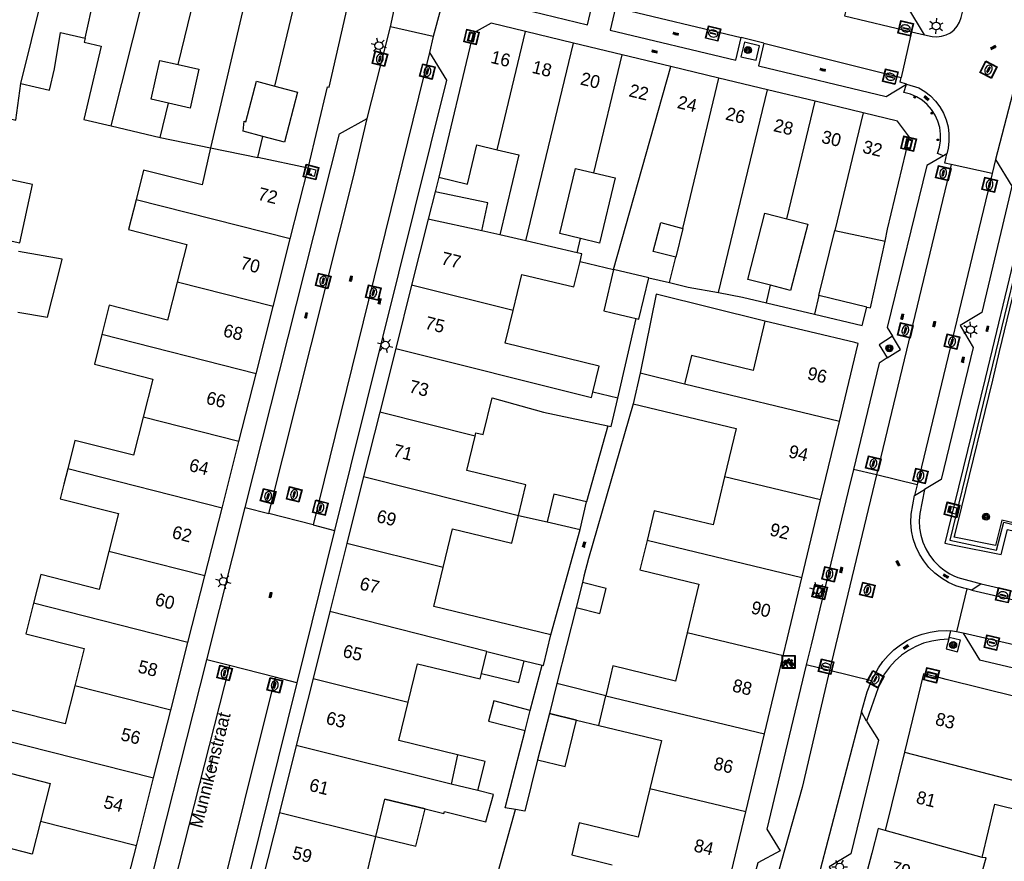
# Model space of a CAD drawing. Header units: metres. Extents: x 93870 to 95789, y 463036 to 464040.
# Tile 241 of 256: x 94744 to 94820, y 463824 to 463889. Entities that reach past the tile are written whole.
import ezdxf
from ezdxf.enums import TextEntityAlignment as Align

# ---------------------------------------------------------------- set-up
doc = ezdxf.new("R2010")
doc.units = ezdxf.units.M
doc.header["$LTSCALE"] = 25.4
for name, color, linetype in [('B_BEBOUWINGSGRENS_0', 1, 'Continuous'), ('B_LUIFEL_1', 200, 'Continuous'), ('B_TUSSENMUUR_0', 7, 'Continuous'), ('G_GRENS_ALGEMEEN_0', 7, 'Continuous'), ('Q_BOOM_0', 3, 'Continuous'), ('Q_CAI-KAST_0', 10, 'Continuous'), ('Q_FIETSENREK_0', 6, 'Continuous'), ('Q_INSPECTIE_OF_RIOOLPUT_0', 253, 'Continuous'), ('Q_KOLK_0', 254, 'Continuous'), ('Q_LICHTMAST_0', 2, 'Continuous'), ('Q_STRAATNAAMBORD_0', 7, 'Continuous'), ('S_GBKN_SYMBOOL_OV_GROOT_0', 7, 'Continuous'), ('T_CULTUURGRENS_0', 76, 'Continuous'), ('T_HAAG_0', 87, 'Continuous'), ('T_HEK_0', 57, 'Continuous'), ('T_HEK_1', 57, 'Continuous'), ('T_HEK_LIJN_0', 6, 'Continuous'), ('V_WEGGRENS_0', 7, 'Continuous'), ('Z_GBKN_HUISNUMMER_0', 252, 'Continuous'), ('Z_STRAATNAAM_0', 252, 'Continuous')]:
    doc.layers.add(name, color=color, linetype=linetype)
doc.layers.add('Q_PAALTJE_0', color=7, linetype='Continuous', true_color=0x666666)

# ---------------------------------------------------------------- blocks, each defined once
blk = doc.blocks.new('Q_STRAATNAAMBORD')
for points in [[(-0.5, 0.5), (0.5, 0.5), (0.5, -0.5), (-0.5, -0.5)], [(-0.369, 0.22), (0.358, 0.22), (0.358, -0.214), (-0.369, -0.214)]]:
    blk.add_lwpolyline(points, close=True)
for points in [[(-0.442, 0.464), (0.438, 0.464, -0.414214), (0.459, 0.442), (0.459, -0.437, -0.414214), (0.438, -0.459), (-0.442, -0.459, -0.414214), (-0.463, -0.437), (-0.463, 0.442), (-0.463, 0.444), (-0.463, 0.446), (-0.463, 0.448), (-0.462, 0.45), (-0.461, 0.451), (-0.46, 0.453), (-0.459, 0.455), (-0.458, 0.456), (-0.457, 0.457), (-0.456, 0.459), (-0.454, 0.46), (-0.453, 0.461), (-0.451, 0.462), (-0.449, 0.462), (-0.447, 0.463), (-0.446, 0.463), (-0.444, 0.464), (-0.442, 0.464)], [(-0.287, 0.16), (0.281, 0.16, -0.414214), (0.303, 0.139), (0.303, -0.134, -0.414214), (0.281, -0.156), (-0.287, -0.156, -0.414214), (-0.308, -0.134), (-0.308, 0.139), (-0.308, 0.14), (-0.308, 0.142), (-0.307, 0.144), (-0.307, 0.146), (-0.306, 0.148), (-0.305, 0.149), (-0.304, 0.151), (-0.303, 0.152), (-0.302, 0.154), (-0.3, 0.155), (-0.299, 0.156), (-0.297, 0.157), (-0.296, 0.158), (-0.294, 0.159), (-0.292, 0.159), (-0.29, 0.16), (-0.288, 0.16), (-0.287, 0.16)]]:
    blk.add_lwpolyline(points, format="xyb")
blk = doc.blocks.new('Q_CAI-KAST')
for points in [[(-0.5, 0.5), (0.5, 0.5), (0.5, -0.5), (-0.5, -0.5)], [(-0.262, 0.264), (0.25, 0.264), (0.25, 0.187), (-0.262, 0.187)], [(-0.262, 0.107), (0.25, 0.107), (0.25, -0.332), (-0.262, -0.332)]]:
    blk.add_lwpolyline(points, close=True)
blk.add_lwpolyline([(-0.442, 0.464), (0.438, 0.464, -0.414214), (0.459, 0.442), (0.459, -0.437, -0.414214), (0.438, -0.459), (-0.442, -0.459, -0.414214), (-0.463, -0.437), (-0.463, 0.442), (-0.463, 0.444), (-0.463, 0.446), (-0.463, 0.448), (-0.462, 0.45), (-0.461, 0.451), (-0.46, 0.453), (-0.459, 0.455), (-0.458, 0.456), (-0.457, 0.457), (-0.456, 0.459), (-0.454, 0.46), (-0.453, 0.461), (-0.451, 0.462), (-0.449, 0.462), (-0.447, 0.463), (-0.446, 0.463), (-0.444, 0.464), (-0.442, 0.464)], format="xyb")
blk.add_circle((-0.177, -0.034), 0.0354)
blk = doc.blocks.new('Q_LICHTMAST')
for points in [[(-0.26, 0.15), (-0.52, 0.3)], [(0, 0.3), (0, 0.6)], [(0.26, 0.15), (0.52, 0.3)], [(-0.26, -0.15), (-0.52, -0.3)], [(0, -0.3), (0, -0.6)], [(0.26, -0.15), (0.52, -0.3)]]:
    blk.add_lwpolyline(points)
blk.add_circle((0, 0), 0.3)
blk = doc.blocks.new('Q_PAAL_STEEN')
for points in [[(-0.5, 0.5), (0.5, 0.5), (0.5, -0.5), (-0.5, -0.5)], [(-0.08, 0.33), (0.07, 0.33), (0.07, -0.33), (-0.08, -0.33)]]:
    blk.add_lwpolyline(points, close=True)
blk.add_lwpolyline([(-0.44, 0.46), (0.44, 0.46, -0.414214), (0.46, 0.44), (0.46, -0.44, -0.414214), (0.44, -0.46), (-0.44, -0.46, -0.414214), (-0.46, -0.44), (-0.46, 0.44), (-0.46, 0.44), (-0.46, 0.45), (-0.46, 0.45), (-0.46, 0.45), (-0.46, 0.45), (-0.46, 0.45), (-0.46, 0.45), (-0.46, 0.46), (-0.46, 0.46), (-0.46, 0.46), (-0.45, 0.46), (-0.45, 0.46), (-0.45, 0.46), (-0.45, 0.46), (-0.45, 0.46), (-0.45, 0.46), (-0.44, 0.46), (-0.44, 0.46)], format="xyb")
blk = doc.blocks.new('Q_PAALTJE')
at = {"color": 251, "true_color": 0x666666, "xscale": 0.1, "yscale": 0.1, "zscale": 0.01}
blk.add_blockref('Q_PAAL_STEEN', (0, 0), dxfattribs=at)
blk = doc.blocks.new('Q_KOLK')
blk.add_lwpolyline([(-0.5, 0.5), (0.5, 0.5), (0.5, -0.5), (-0.5, -0.5)], close=True)
for points in [[(-0.442, 0.464), (0.438, 0.464, -0.414214), (0.459, 0.442), (0.459, -0.437, -0.414214), (0.438, -0.459), (-0.442, -0.459, -0.414214), (-0.463, -0.437), (-0.463, 0.442, -0.414214), (-0.442, 0.464)], [(-0.345, 0.105, 0.380426), (-0.276, -0.18)], [(-0.008, 0.266, 0.240218), (-0.345, 0.105)], [(-0.194, 0.045, 0.853344), (-0.194, -0.032)], [(0.331, 0.111, 0.240191), (-0.008, 0.266)], [(0.185, -0.032, 0.849746), (0.185, 0.045)], [(0.267, -0.176, 0.380426), (0.331, 0.111)], [(-0.276, -0.18, 0.148452), (0.012, -0.257)], [(0.012, -0.257, 0.131742), (0.267, -0.176)]]:
    blk.add_lwpolyline(points, format="xyb")
for points in [[(-0.194, 0.045), (0.185, 0.045)], [(0.185, -0.032), (-0.194, -0.032)]]:
    blk.add_lwpolyline(points)
blk = doc.blocks.new('Q_INSPECTIE_OF_RIOOLPUT')
blk.add_lwpolyline([(-0.5, 0.5), (0.5, 0.5), (0.5, -0.5), (-0.5, -0.5)], close=True)
for points in [[(-0.442, 0.464), (0.438, 0.464, -0.414214), (0.459, 0.442), (0.459, -0.437, -0.414214), (0.438, -0.459), (-0.442, -0.459, -0.414214), (-0.463, -0.437), (-0.463, 0.442), (-0.463, 0.444), (-0.463, 0.446), (-0.463, 0.448), (-0.462, 0.45), (-0.461, 0.451), (-0.46, 0.453), (-0.459, 0.455), (-0.458, 0.456), (-0.457, 0.457), (-0.456, 0.459), (-0.454, 0.46), (-0.453, 0.461), (-0.451, 0.462), (-0.449, 0.462), (-0.447, 0.463), (-0.446, 0.463), (-0.444, 0.464), (-0.442, 0.464)], [(-0.345, 0.105, 0.380426), (-0.276, -0.18)], [(-0.008, 0.266, 0.240218), (-0.345, 0.105)], [(-0.194, 0.045, 0.853344), (-0.194, -0.032)], [(0.331, 0.111, 0.240191), (-0.008, 0.266)], [(0.185, -0.032, 0.849746), (0.185, 0.045)], [(0.267, -0.176, 0.380426), (0.331, 0.111)], [(-0.276, -0.18, 0.148452), (0.012, -0.257)], [(0.012, -0.257, 0.131742), (0.267, -0.176)]]:
    blk.add_lwpolyline(points, format="xyb")
for points in [[(-0.194, 0.045), (0.185, 0.045)], [(0.185, -0.032), (-0.194, -0.032)]]:
    blk.add_lwpolyline(points)
blk = doc.blocks.new('Q_FIETSENREK')
for points in [[(-0.5, 0.5), (0.5, 0.5), (0.5, -0.5), (-0.5, -0.5)], [(-0.063, 0.145), (0.184, 0.054), (0.037, -0.093)]]:
    blk.add_lwpolyline(points, close=True)
for points in [[(-0.442, 0.464), (0.438, 0.464, -0.414214), (0.459, 0.442), (0.459, -0.437, -0.414214), (0.438, -0.459), (-0.442, -0.459, -0.414214), (-0.463, -0.437), (-0.463, 0.442), (-0.463, 0.444), (-0.463, 0.446), (-0.463, 0.448), (-0.462, 0.45), (-0.461, 0.451), (-0.46, 0.453), (-0.459, 0.455), (-0.458, 0.456), (-0.457, 0.457), (-0.456, 0.459), (-0.454, 0.46), (-0.453, 0.461), (-0.451, 0.462), (-0.449, 0.462), (-0.447, 0.463), (-0.446, 0.463), (-0.444, 0.464), (-0.442, 0.464)], [(-0.181, 0.106, 0.847256), (-0.324, -0.144)], [(-0.193, 0.075, 0.842492), (-0.305, -0.118)], [(-0.171, 0.065, 0.053288), (-0.193, 0.075)], [(-0.185, -0.134, 0.502492), (-0.147, 0.044)], [(-0.149, 0.089, 0.06236), (-0.181, 0.106)], [(-0.165, -0.161, 0.494489), (-0.125, 0.068)], [(-0.324, -0.144, 0.089606), (-0.421, -0.348)], [(-0.296, -0.162, 0.110942), (-0.375, -0.348)], [(-0.294, -0.105, 0.006942), (-0.305, -0.118)], [(-0.296, -0.162, 0.02458), (-0.283, -0.168)], [(-0.212, -0.105, 0.381614), (-0.294, -0.105)], [(-0.283, -0.168, 0.148109), (-0.198, -0.173)], [(-0.223, -0.136, 0.533998), (-0.276, -0.136)], [(-0.276, -0.136, 0.009682), (-0.271, -0.138)], [(-0.271, -0.138, 0.120201), (-0.218, -0.144)], [(-0.218, -0.144, 0.003554), (-0.223, -0.136)], [(-0.185, -0.134, 0.017985), (-0.212, -0.105)], [(-0.122, -0.348, 0.075837), (-0.198, -0.173)], [(-0.075, -0.348, 0.094234), (-0.165, -0.161)], [(0.095, -0.16, 0.385208), (0.186, -0.333)], [(0.209, -0.054, 0.224648), (0.108, -0.128)], [(0.126, -0.171, 0.376993), (0.197, -0.303)], [(0.212, -0.086, 0.20829), (0.139, -0.139)], [(0.186, -0.333, 1), (0.287, -0.06)], [(0.197, -0.303, 1), (0.276, -0.09)], [(0.287, -0.06, 0.086253), (0.238, -0.051)], [(0.276, -0.09, 0.079305), (0.241, -0.083)]]:
    blk.add_lwpolyline(points, format="xyb")
for points in [[(-0.171, 0.065), (-0.263, -0.038), (-0.239, -0.059), (-0.147, 0.044)], [(0.081, 0.221), (-0.003, 0.252), (-0.149, 0.089)], [(-0.125, 0.068), (-0.086, 0.111), (0.018, -0.131), (0.095, -0.16)], [(0.238, -0.051), (0.229, 0.053), (0.261, 0.093), (0.302, 0.078), (0.314, 0.11), (0.192, 0.155), (0.18, 0.123), (0.231, 0.104), (0.207, 0.076), (-0.04, 0.167), (0, 0.216), (0.07, 0.191), (0.081, 0.221)], [(0.209, -0.054), (0.199, 0.029), (0.057, -0.108)], [(-0.421, -0.348), (-0.375, -0.348)], [(-0.122, -0.348), (-0.075, -0.348)], [(0.057, -0.108), (0.108, -0.128)], [(0.126, -0.171), (0.253, -0.218), (0.241, -0.083)], [(0.139, -0.139), (0.222, -0.17), (0.212, -0.086)]]:
    blk.add_lwpolyline(points)
blk = doc.blocks.new('Q_BOOM')
for radius in [0.27, 0.18, 0.09]:
    blk.add_circle((0, 0), radius)
blk = doc.blocks.new('S_GBKN_SYMBOOL_OV_GROOT')
for points in [[(-0.21875, 0.0625), (0.21875, 0.0625)], [(-0.21875, 0), (0.21875, 0)], [(-0.1875, 0.0625), (-0.1875, 0)], [(-0.125, 0.09375), (-0.125, 0.0625)], [(-0.125, 0), (-0.125, -0.0625)], [(-0.0625, 0.0625), (-0.0625, 0)], [(0, 0.09375), (0, 0.0625)], [(0, 0), (0, -0.0625)], [(0.0625, 0.0625), (0.0625, 0)], [(0.125, 0.09375), (0.125, 0.0625)], [(0.125, 0), (0.125, -0.0625)], [(0.1875, 0.0625), (0.1875, 0)], [(-0.21875, -0.0625), (0.21875, -0.0625)], [(-0.1875, -0.0625), (-0.1875, -0.09375)], [(-0.0625, -0.0625), (-0.0625, -0.09375)], [(0.0625, -0.0625), (0.0625, -0.09375)], [(0.1875, -0.0625), (0.1875, -0.09375)]]:
    blk.add_lwpolyline(points)

msp = doc.modelspace()

# ---------------------------------------------------------------- linework, layer by layer
at = {"layer": 'B_BEBOUWINGSGRENS_0'}
for p, q in [((94783.009, 463887.986), (94780.34, 463888.63)), ((94786.721, 463887.09), (94783.009, 463887.986)), ((94790.484, 463886.181), (94786.721, 463887.09)), ((94794.235, 463885.276), (94790.484, 463886.181)), ((94797.949, 463884.379), (94794.235, 463885.276)), ((94801.692, 463883.476), (94797.949, 463884.379)), ((94805.376, 463882.586), (94801.692, 463883.476)), ((94809.089, 463881.69), (94805.376, 463882.586)), ((94811.74, 463881.05), (94809.089, 463881.69)), ((94750.992, 463880.691), (94754.774, 463879.798)), ((94754.774, 463879.798), (94758.662, 463878.985)), ((94764.823, 463871.951), (94766.21, 463877.42)), ((94776.023, 463875.592), (94775.47, 463873.47)), ((94775.47, 463873.47), (94774.194, 463868.374)), ((94781.015, 463872.266), (94779.63, 463872.567)), ((94795.163, 463872.751), (94794.609, 463870.533)), ((94805.682, 463867.57), (94806.898, 463872.612)), ((94806.898, 463872.612), (94810.789, 463871.764)), ((94763.496, 463866.72), (94764.823, 463871.951)), ((94787.235, 463870.209), (94789.81, 463869.59)), ((94792.53, 463868.95), (94794.135, 463868.57)), ((94774.194, 463868.374), (94772.969, 463863.485)), ((94801.618, 463867.01), (94805.333, 463866.126)), ((94805.682, 463867.57), (94805.333, 463866.126)), ((94809.37, 463866.68), (94805.682, 463867.57)), ((94762.179, 463861.527), (94763.496, 463866.72)), ((94809.03, 463865.25), (94809.37, 463866.68)), ((94805.333, 463866.126), (94809.03, 463865.25)), ((94807.259, 463857.829), (94808.71, 463863.87)), ((94772.969, 463863.485), (94771.732, 463858.548)), ((94760.852, 463856.296), (94762.179, 463861.527)), ((94791.87, 463861.57), (94791.334, 463859.204)), ((94795.3, 463860.73), (94791.87, 463861.57)), ((94790.133, 463859.65), (94788.21, 463860.11)), ((94771.732, 463858.548), (94770.489, 463853.583)), ((94805.808, 463851.788), (94807.259, 463857.829)), ((94759.546, 463851.145), (94760.852, 463856.296)), ((94770.489, 463853.583), (94769.192, 463848.406)), ((94804.36, 463845.761), (94805.808, 463851.788)), ((94758.219, 463845.915), (94759.546, 463851.145)), ((94787.217, 463849.479), (94787.721, 463851.625)), ((94784.676, 463850.076), (94787.217, 463849.479)), ((94769.192, 463848.406), (94767.878, 463843.161)), ((94756.912, 463840.763), (94758.219, 463845.915)), ((94767.878, 463843.161), (94766.581, 463837.983)), ((94755.583, 463835.522), (94756.912, 463840.763)), ((94779.594, 463838.355), (94780.007, 463840.058)), ((94780.007, 463840.058), (94782.895, 463839.343)), ((94801.465, 463833.706), (94802.913, 463839.734)), ((94782.895, 463839.343), (94784.281, 463839.004)), ((94766.581, 463837.983), (94765.284, 463832.806)), ((94785.432, 463837.598), (94784.844, 463835.265)), ((94789.213, 463836.644), (94785.432, 463837.598)), ((94788.666, 463834.35), (94789.213, 463836.644)), ((94783.374, 463835.507), (94780.544, 463836.24)), ((94754.256, 463830.291), (94755.583, 463835.522)), ((94782.968, 463833.941), (94783.374, 463835.507)), ((94784.844, 463835.265), (94786.941, 463834.763)), ((94786.941, 463834.763), (94788.666, 463834.35)), ((94800.017, 463827.677), (94801.465, 463833.706)), ((94765.284, 463832.806), (94763.987, 463827.628)), ((94777.742, 463832.074), (94777.254, 463829.816)), ((94812.28, 463832.28), (94810.8, 463826.23)), ((94752.927, 463825.05), (94754.256, 463830.291)), ((94779.319, 463829.307), (94777.254, 463829.816)), ((94771.425, 463825.765), (94772.12, 463828.65)), ((94772.12, 463828.65), (94775.236, 463827.895))]:
    msp.add_line(p, q, dxfattribs=at)
for points in [[(94766.21, 463877.42), (94767.7, 463883.71), (94767.83, 463883.68), (94769.32, 463890.22)], [(94780.34, 463888.63), (94778.95, 463887.85), (94776.3, 463876.72)], [(94744.01, 463883.96), (94746.21, 463883.45), (94746.6, 463885.1), (94747.07, 463887.91), (94748.96, 463887.46)], [(94748.96, 463887.46), (94748.89, 463887.16), (94750.21, 463886.85), (94748.88, 463881.19), (94750.992, 463880.691)], [(94755.416, 463882.43), (94754.06, 463882.74), (94754.74, 463885.75), (94756.148, 463885.428)], [(94756.148, 463885.428), (94757.76, 463885.06), (94757.08, 463882.05), (94755.416, 463882.43)], [(94741.549, 463881.607), (94743.6, 463881.13), (94744.01, 463883.96)], [(94762.696, 463879.872), (94761.19, 463880.27), (94761.27, 463881.04), (94761.38, 463881.01), (94762.21, 463884.13), (94763.626, 463883.756)], [(94763.626, 463883.756), (94765.39, 463883.29), (94764.37, 463879.43), (94762.696, 463879.872)], [(94810.789, 463871.764), (94810.99, 463872.69), (94812.681, 463879.811), (94811.74, 463881.05)], [(94776.3, 463876.72), (94778.52, 463876.19), (94779.24, 463879.21), (94780.802, 463878.84)], [(94758.662, 463878.985), (94758, 463876.13), (94753.48, 463877.27), (94752.9, 463874.975)], [(94780.802, 463878.84), (94782.49, 463878.44), (94781.015, 463872.266)], [(94787.262, 463871.98), (94785.664, 463872.36), (94786.86, 463877.4), (94788.283, 463877.061)], [(94788.283, 463877.061), (94789.92, 463876.67), (94788.721, 463871.633), (94787.262, 463871.98)], [(94740.963, 463872.301), (94743.92, 463871.65), (94744.89, 463876.15), (94742.109, 463876.756)], [(94779.63, 463872.567), (94780.09, 463874.73), (94776.023, 463875.592)], [(94752.9, 463874.975), (94752.32, 463872.68), (94756.83, 463871.53), (94756.085, 463868.6)], [(94801.944, 463868.363), (94800.19, 463868.82), (94801.51, 463873.94), (94803.186, 463873.508)], [(94779.63, 463872.567), (94775.57, 463873.449), (94775.47, 463873.47)], [(94794.609, 463870.533), (94792.87, 463870.98), (94793.462, 463873.21), (94795.163, 463872.751)], [(94803.186, 463873.508), (94804.81, 463873.09), (94803.49, 463867.96), (94801.944, 463868.363)], [(94782.051, 463866.406), (94782.73, 463869.21), (94786.74, 463868.24), (94787.235, 463870.209)], [(94789.81, 463869.59), (94789.05, 463866.39), (94790.35, 463866.078), (94791.119, 463865.894), (94791.562, 463865.788)], [(94756.085, 463868.6), (94755.34, 463865.67), (94750.83, 463866.82), (94750.256, 463864.551)], [(94791.562, 463865.788), (94791.76, 463865.74), (94792.53, 463868.95)], [(94794.135, 463868.57), (94795.57, 463868.23), (94797.908, 463867.797)], [(94797.908, 463867.797), (94799.78, 463867.45), (94801.618, 463867.01)], [(94788.21, 463860.11), (94788.7, 463862.12), (94781.44, 463863.88), (94782.051, 463866.406)], [(94801.51, 463865.6), (94800.592, 463861.774), (94795.835, 463862.946), (94795.34, 463860.93), (94795.3, 463860.73)], [(94808.71, 463863.87), (94808.454, 463863.932), (94801.51, 463865.6)], [(94750.256, 463864.551), (94749.68, 463862.26), (94754.19, 463861.12), (94753.445, 463858.175)], [(94779.107, 463856.701), (94779.17, 463856.96), (94779.73, 463856.82), (94780.42, 463859.67), (94784.4, 463858.57), (94789.371, 463857.494)], [(94789.371, 463857.494), (94789.62, 463857.44), (94790.133, 463859.65)], [(94791.334, 463859.204), (94799.28, 463857.3), (94798.39, 463853.57)], [(94753.445, 463858.175), (94752.7, 463855.23), (94748.18, 463856.37), (94747.623, 463854.169)], [(94782.46, 463850.57), (94783.04, 463852.94), (94778.46, 463854.05), (94779.107, 463856.701)], [(94747.623, 463854.169), (94747.324, 463852.991), (94747.04, 463851.87), (94751.55, 463850.73), (94750.805, 463847.795)], [(94798.39, 463853.57), (94797.5, 463849.84), (94792.95, 463850.93), (94792.4, 463848.644)], [(94787.721, 463851.625), (94785.18, 463852.221), (94784.676, 463850.076)], [(94776.64, 463846.54), (94777.37, 463849.55), (94781.94, 463848.44), (94782.46, 463850.57)], [(94792.4, 463848.644), (94791.85, 463846.36), (94796.4, 463845.27), (94795.5, 463841.515)], [(94750.805, 463847.795), (94750.06, 463844.86), (94745.55, 463846), (94744.99, 463843.788)], [(94784.95, 463841.34), (94775.91, 463843.53), (94776.64, 463846.54)], [(94802.913, 463839.734), (94803.243, 463841.111), (94804.36, 463845.761)], [(94744.99, 463843.788), (94744.39, 463841.42), (94748.9, 463840.28), (94748.171, 463837.402)], [(94784.281, 463839.004), (94784.38, 463838.98), (94784.95, 463841.34)], [(94795.5, 463841.515), (94794.6, 463837.76), (94789.761, 463838.941), (94789.213, 463836.644)], [(94773.94, 463836.14), (94774.66, 463839.11), (94779.493, 463837.938), (94779.594, 463838.355)], [(94779.594, 463838.355), (94782.485, 463837.653), (94782.895, 463839.343)], [(94814.934, 463838.038), (94813.76, 463838.33), (94812.28, 463832.28)], [(94821.014, 463836.527), (94815.512, 463837.895), (94814.934, 463838.038)], [(94748.171, 463837.402), (94747.43, 463834.47), (94743.009, 463835.587), (94742.92, 463835.61), (94742.335, 463833.315)], [(94777.742, 463832.074), (94773.22, 463833.17), (94773.94, 463836.14)], [(94780.544, 463836.24), (94780.138, 463834.675), (94782.968, 463833.941)], [(94788.666, 463834.35), (94793.51, 463833.19), (94792.615, 463829.455)], [(94742.335, 463833.315), (94741.75, 463831.02), (94746.26, 463829.87), (94745.515, 463826.93)], [(94779.319, 463829.307), (94779.872, 463831.549), (94777.742, 463832.074)], [(94775.236, 463827.895), (94776.7, 463827.54), (94776.735, 463827.687), (94779.946, 463826.907), (94780.523, 463829.01), (94779.319, 463829.307)], [(94792.615, 463829.455), (94791.72, 463825.72), (94787.16, 463826.81), (94786.73, 463825.01), (94786.57, 463824.34), (94789.688, 463823.582)], [(94818.3, 463824.13), (94819.27, 463828.26), (94823.761, 463827.146), (94824.266, 463829.178)], [(94763.987, 463827.628), (94762.66, 463822.33), (94763.566, 463822.127)], [(94797.863, 463821.218), (94798.42, 463821.03), (94800.017, 463827.677)], [(94745.515, 463826.93), (94744.873, 463824.396), (94740.462, 463825.527), (94739.785, 463823.281), (94743.788, 463822.074)], [(94810.8, 463826.23), (94810.26, 463826.37), (94809.759, 463824.47), (94808.938, 463821.358)], [(94751.57, 463819.7), (94751.886, 463820.946), (94752.927, 463825.05)], [(94771.885, 463820.26), (94774.78, 463819.61), (94775.3, 463821.77), (94770.73, 463822.88), (94771.425, 463825.765)], [(94822.235, 463817.85), (94822.86, 463820.01), (94817.85, 463821.46), (94818.61, 463824.1), (94818.3, 463824.13)]]:
    msp.add_lwpolyline(points, dxfattribs=at)
at = {"layer": 'B_LUIFEL_1'}
for p, q in [((94789.226, 463844.939), (94787.401, 463845.399)), ((94786.078, 463831.16), (94786.941, 463834.763)), ((94783.939, 463831.681), (94786.078, 463831.16))]:
    msp.add_line(p, q, dxfattribs=at)
for points in [[(94743.775, 463866.283), (94746.071, 463865.888), (94747.112, 463870.041), (94747.2, 463870.392), (94743.81, 463870.97)], [(94787.401, 463845.399), (94786.911, 463843.46), (94786.912, 463843.46)], [(94786.912, 463843.46), (94788.736, 463843), (94789.226, 463844.939)], [(94786.941, 463834.763), (94786.941, 463834.763), (94784.844, 463835.265)], [(94775.236, 463827.895), (94775.236, 463827.895), (94772.12, 463828.65)], [(94771.425, 463825.765), (94774.538, 463825.015), (94775.236, 463827.895)]]:
    msp.add_lwpolyline(points, dxfattribs=at)
at = {"layer": 'B_TUSSENMUUR_0'}
for p, q in [((94744.01, 463883.96), (94747.121, 463896.595)), ((94748.96, 463887.46), (94750.821, 463895.731)), ((94750.992, 463880.691), (94754.539, 463894.857)), ((94756.148, 463885.428), (94758.238, 463893.987)), ((94780.802, 463878.84), (94783.009, 463887.986)), ((94783.032, 463871.799), (94786.721, 463887.09)), ((94788.283, 463877.061), (94790.484, 463886.181)), ((94789.81, 463869.59), (94794.235, 463885.276)), ((94795.163, 463872.751), (94797.949, 463884.379)), ((94797.908, 463867.797), (94801.692, 463883.476)), ((94754.774, 463879.798), (94755.416, 463882.43)), ((94803.186, 463873.508), (94805.376, 463882.586)), ((94809.089, 463881.69), (94806.898, 463872.612)), ((94762.303, 463878.23), (94762.696, 463879.872)), ((94758.662, 463878.985), (94762.303, 463878.23)), ((94766.21, 463877.42), (94762.303, 463878.23)), ((94764.823, 463871.951), (94752.9, 463874.975)), ((94783.032, 463871.799), (94781.015, 463872.266)), ((94787.001, 463870.883), (94783.032, 463871.799)), ((94787.001, 463870.883), (94787.262, 463871.98)), ((94787.36, 463870.8), (94787.001, 463870.883)), ((94787.235, 463870.209), (94787.36, 463870.8)), ((94794.135, 463868.57), (94794.609, 463870.533)), ((94792.53, 463868.95), (94789.81, 463869.59)), ((94763.496, 463866.72), (94756.085, 463868.6)), ((94782.051, 463866.406), (94774.194, 463868.374)), ((94801.618, 463867.01), (94801.944, 463868.363)), ((94762.179, 463861.527), (94750.256, 463864.551)), ((94807.259, 463857.829), (94795.3, 463860.73)), ((94779.107, 463856.701), (94771.732, 463858.548)), ((94760.852, 463856.296), (94753.445, 463858.175)), ((94759.546, 463851.145), (94747.623, 463854.169)), ((94770.489, 463853.583), (94782.46, 463850.57)), ((94805.808, 463851.788), (94798.39, 463853.57)), ((94804.36, 463845.761), (94792.4, 463848.644)), ((94776.64, 463846.54), (94769.192, 463848.406)), ((94756.912, 463840.763), (94744.99, 463843.788)), ((94780.007, 463840.058), (94767.878, 463843.161)), ((94802.913, 463839.734), (94795.5, 463841.515)), ((94755.583, 463835.522), (94748.171, 463837.402)), ((94766.581, 463837.983), (94773.94, 463836.14)), ((94789.213, 463836.644), (94801.465, 463833.706)), ((94742.335, 463833.315), (94754.256, 463830.291)), ((94777.254, 463829.816), (94765.284, 463832.806)), ((94812.28, 463832.28), (94824.266, 463829.178)), ((94800.017, 463827.677), (94792.615, 463829.455)), ((94763.987, 463827.628), (94771.425, 463825.765)), ((94752.927, 463825.05), (94745.515, 463826.93)), ((94818.3, 463824.13), (94810.8, 463826.23))]:
    msp.add_line(p, q, dxfattribs=at)
for points in [[(94761.947, 463893.115), (94761.505, 463891.212), (94758.662, 463878.985)], [(94763.626, 463883.756), (94765.191, 463890.298), (94765.656, 463892.242)], [(94772.969, 463863.485), (94788.106, 463859.683), (94788.21, 463860.11)], [(94758.219, 463845.915), (94756.283, 463846.406), (94750.805, 463847.795)]]:
    msp.add_lwpolyline(points, dxfattribs=at)
at = {"layer": 'G_GRENS_ALGEMEEN_0'}
msp.add_line((94782.46, 463850.57), (94784.676, 463850.076), dxfattribs=at)
at = {"layer": 'T_CULTUURGRENS_0'}
for points in [[(94823.021, 463879.78), (94819.06, 463863.389), (94818.53, 463861.164), (94816.143, 463851.395), (94815.404, 463848.436)], [(94858.169, 463838.234), (94824.428, 463846.144), (94825.059, 463848.965), (94819.814, 463850.213), (94819.324, 463848.258), (94816.141, 463848.903), (94816.176, 463849.042), (94816.726, 463851.253), (94819.114, 463861.025), (94819.644, 463863.25), (94823.604, 463879.638)], [(94815.404, 463848.436), (94816.129, 463848.29), (94819.77, 463847.557), (94820.24, 463849.495), (94824.344, 463848.518), (94823.713, 463845.695), (94858.004, 463837.656)]]:
    msp.add_lwpolyline(points, dxfattribs=at)
at = {"layer": 'T_HAAG_0'}
msp.add_line((94789.371, 463857.494), (94787.721, 463851.625), dxfattribs=at)
at = {"layer": 'T_HEK_0'}
for p, q in [((94784.95, 463841.34), (94787.217, 463849.479)), ((94787.401, 463845.399), (94786.912, 463843.46)), ((94786.912, 463843.46), (94785.432, 463837.598)), ((94783.374, 463835.507), (94784.281, 463839.004)), ((94778.54, 463814.708), (94782.229, 463827.838))]:
    msp.add_line(p, q, dxfattribs=at)
for points in [[(94801.51, 463865.6), (94793.11, 463867.69), (94791.87, 463861.57)], [(94791.334, 463859.204), (94787.87, 463847.26), (94787.521, 463845.876), (94787.401, 463845.399)], [(94782.229, 463827.838), (94781.42, 463827.97), (94782.968, 463833.941)], [(94783.939, 463831.681), (94782.94, 463827.72), (94782.229, 463827.838)]]:
    msp.add_lwpolyline(points, dxfattribs=at)
at = {"layer": 'T_HEK_1'}
msp.add_line((94784.844, 463835.265), (94783.939, 463831.681), dxfattribs=at)
at = {"layer": 'T_HEK_LIJN_0'}
msp.add_lwpolyline([(94823.306, 463879.589), (94815.8, 463848.659), (94819.402, 463847.881), (94819.968, 463850.057), (94824.987, 463848.791), (94824.329, 463846.03), (94858.145, 463838.148)], dxfattribs=at)
at = {"layer": 'V_WEGGRENS_0'}
for p, q in [((94772.564, 463888.346), (94772.92, 463890.003)), ((94789.949, 463889.829), (94789.551, 463888.086)), ((94789.949, 463889.829), (94799.67, 463887.513)), ((94776.428, 463889.691), (94775.876, 463887.581)), ((94807.653, 463889.182), (94812.84, 463887.953)), ((94770.77, 463881.265), (94772.564, 463888.346)), ((94775.876, 463887.581), (94772.564, 463888.346)), ((94775.876, 463887.581), (94775.57, 463886.363)), ((94801.425, 463887.08), (94799.67, 463887.513)), ((94812.84, 463887.953), (94812.046, 463884.429)), ((94812.84, 463887.953), (94813.837, 463887.717)), ((94801.092, 463886.862), (94799.915, 463887.151)), ((94801.425, 463887.08), (94812.046, 463884.429)), ((94775.57, 463886.363), (94766.583, 463849.84)), ((94812.25, 463883.271), (94812.443, 463883.919)), ((94815.576, 463878.537), (94815.319, 463878.382)), ((94815.909, 463877.702), (94810.132, 463853.705)), ((94819.066, 463876.996), (94815.909, 463877.702)), ((94819.333, 463878.078), (94819.066, 463876.996)), ((94819.066, 463876.996), (94813.266, 463852.947)), ((94776.3, 463876.72), (94776.023, 463875.592)), ((94790.133, 463859.65), (94791.562, 463865.788)), ((94810.132, 463853.705), (94808.344, 463854.137)), ((94810.132, 463853.705), (94806.492, 463838.588)), ((94813.266, 463852.947), (94810.132, 463853.705)), ((94813.266, 463852.947), (94813.063, 463852.105)), ((94813.063, 463852.105), (94813.833, 463852.575)), ((94758.375, 463839.411), (94761.327, 463851.192)), ((94761.327, 463851.192), (94763.163, 463850.72)), ((94766.583, 463849.84), (94763.163, 463850.72)), ((94768.243, 463849.413), (94765.336, 463837.65)), ((94766.583, 463849.84), (94768.243, 463849.413)), ((94817.103, 463844.899), (94816.319, 463841.583)), ((94817.487, 463844.812), (94817.103, 463844.899)), ((94818.212, 463845.292), (94817.487, 463844.812)), ((94817.487, 463844.812), (94824.48, 463843.16)), ((94815.847, 463841.662), (94815.683, 463841.001)), ((94816.319, 463841.583), (94815.847, 463841.662)), ((94816.834, 463841.487), (94816.319, 463841.583)), ((94846.227, 463834.659), (94816.834, 463841.487)), ((94760.129, 463838.967), (94758.375, 463839.411)), ((94763.649, 463838.077), (94760.129, 463838.967)), ((94806.492, 463838.588), (94804.704, 463839.033)), ((94765.336, 463837.65), (94763.649, 463838.077)), ((94809.73, 463837.783), (94806.492, 463838.588)), ((94808.968, 463835.384), (94802.06, 463809.099)), ((94809.357, 463834.681), (94808.968, 463835.384))]:
    msp.add_line(p, q, dxfattribs=at)
for points in [[(94813.837, 463887.717), (94814.419, 463887.597), (94814.787, 463887.568), (94815.154, 463887.608), (94815.508, 463887.716), (94815.835, 463887.887), (94816.125, 463888.116), (94816.368, 463888.394), (94816.555, 463888.713), (94816.679, 463889.061), (94818.473, 463896.292)], [(94782.212, 463891.602), (94783.549, 463889.523), (94787.793, 463888.5), (94788.209, 463890.257)], [(94813.837, 463887.717), (94812.552, 463889.861), (94808.089, 463890.962), (94807.653, 463889.182)], [(94789.551, 463888.086), (94799.258, 463885.766), (94799.67, 463887.513)], [(94799.915, 463887.151), (94799.647, 463886.022), (94800.817, 463885.774), (94801.092, 463886.862)], [(94801.425, 463887.08), (94800.998, 463885.321), (94810.882, 463882.955), (94812.443, 463883.919)], [(94775.57, 463886.363), (94776.898, 463884.206), (94768.243, 463849.413)], [(94812.443, 463883.919), (94811.962, 463884.057), (94812.046, 463884.429)], [(94823.991, 463884.06), (94821.981, 463884.466), (94821.693, 463884.499), (94821.409, 463884.444), (94821.153, 463884.307), (94820.95, 463884.1), (94820.818, 463883.842), (94819.333, 463878.078)], [(94812.443, 463883.919), (94813.399, 463883.637), (94813.876, 463883.349), (94814.313, 463883.003), (94814.701, 463882.603), (94815.035, 463882.157), (94815.309, 463881.672), (94815.518, 463881.156), (94815.66, 463880.617), (94815.731, 463880.064), (94815.73, 463879.507), (94815.658, 463878.954), (94815.576, 463878.537)], [(94815.319, 463878.382), (94814.847, 463878.541), (94815, 463879.03), (94815.081, 463879.537), (94815.086, 463880.05), (94815.017, 463880.558), (94814.874, 463881.05), (94814.661, 463881.517), (94814.382, 463881.947), (94814.043, 463882.332), (94813.651, 463882.663), (94813.216, 463882.934), (94812.745, 463883.138), (94812.25, 463883.271)], [(94761.327, 463851.192), (94768.62, 463880.074), (94770.77, 463881.265)], [(94763.163, 463850.72), (94769.716, 463876.756), (94770.77, 463881.265)], [(94815.319, 463878.382), (94814.018, 463877.63), (94810.96, 463865.095), (94811.354, 463864.424)], [(94815.909, 463877.702), (94815.422, 463877.811), (94815.576, 463878.537)], [(94819.333, 463878.078), (94820.579, 463876.015), (94818.269, 463866.262), (94816.59, 463865.248), (94817.598, 463863.567), (94815.122, 463853.348), (94813.833, 463852.575)], [(94809.37, 463866.68), (94809.669, 463866.615), (94810.789, 463871.764)], [(94811.354, 463864.424), (94810.327, 463863.775), (94810.946, 463862.752)], [(94810.946, 463862.752), (94811.983, 463863.412), (94811.354, 463864.424)], [(94810.946, 463862.752), (94810.325, 463862.356), (94808.344, 463854.137)], [(94808.344, 463854.137), (94807.936, 463852.443), (94805.073, 463840.564), (94804.704, 463839.033)], [(94813.833, 463852.575), (94813.466, 463850.726), (94813.425, 463850.164), (94813.452, 463849.601), (94813.548, 463849.046), (94813.711, 463848.506), (94813.938, 463847.99), (94814.226, 463847.506), (94814.572, 463847.061), (94814.969, 463846.661)], [(94817.103, 463844.899), (94816.871, 463844.951), (94816.265, 463845.142), (94815.685, 463845.402), (94815.14, 463845.728), (94814.636, 463846.117), (94814.182, 463846.561), (94813.784, 463847.057), (94813.446, 463847.595), (94813.174, 463848.17), (94812.972, 463848.772), (94812.842, 463849.394), (94812.786, 463850.027), (94812.804, 463850.663), (94813.063, 463852.105)], [(94814.969, 463846.661), (94815.231, 463846.444), (94815.509, 463846.246), (94815.801, 463846.07), (94816.105, 463845.916), (94816.419, 463845.784), (94818.212, 463845.292)], [(94818.212, 463845.292), (94823.471, 463844.083), (94824.731, 463844.882), (94836.185, 463842.237), (94836.648, 463841.461)], [(94809.73, 463837.783), (94810.281, 463838.793), (94810.618, 463839.279), (94811.024, 463839.756), (94811.478, 463840.189), (94811.974, 463840.573), (94812.506, 463840.905), (94813.069, 463841.181), (94813.658, 463841.397), (94814.265, 463841.552), (94814.886, 463841.645), (94815.512, 463841.673), (94815.847, 463841.662)], [(94816.619, 463840.937), (94815.749, 463841.154), (94815.525, 463840.255), (94816.395, 463840.038), (94816.619, 463840.937)], [(94816.834, 463841.487), (94818.084, 463839.424), (94825.761, 463837.619), (94826.54, 463838.121)], [(94815.683, 463841.001), (94815.034, 463840.97), (94814.392, 463840.867), (94813.766, 463840.693), (94813.164, 463840.449), (94812.592, 463840.14), (94812.059, 463839.768), (94811.571, 463839.339), (94811.134, 463838.858), (94810.753, 463838.331), (94810.434, 463837.765), (94809.357, 463834.681)], [(94743.296, 463787.667), (94751.681, 463814.168), (94753.186, 463818.964), (94758.375, 463839.411)], [(94760.129, 463838.967), (94755.037, 463818.897), (94745.017, 463787.142)], [(94804.704, 463839.033), (94801.653, 463826.33), (94802.684, 463824.659), (94800.967, 463823.736), (94799.213, 463817.423), (94797.401, 463811.177), (94798.6, 463808.979)], [(94763.649, 463838.077), (94758.879, 463818.949), (94748.405, 463786.109)], [(94806.492, 463838.588), (94804.374, 463829.537), (94798.909, 463810.079)], [(94765.336, 463837.65), (94760.997, 463820.158), (94756.251, 463805.087), (94750.146, 463785.578)], [(94808.968, 463835.384), (94809.414, 463836.95), (94809.73, 463837.783)], [(94809.357, 463834.681), (94810.272, 463833.206), (94808.152, 463824.427), (94806.479, 463823.428), (94807.476, 463821.744), (94806.55, 463818.334), (94803.92, 463809.189), (94801.792, 463808.079)]]:
    msp.add_lwpolyline(points, dxfattribs=at)
at = {"layer": 'Z_STRAATNAAM_0'}
msp.add_line((94758.601, 463830.907), (94758.845, 463831.877), dxfattribs=at)

# ---------------------------------------------------------------- block references
at = {"layer": 'Q_BOOM_0'}
for p, rotation in [((94800.189, 463886.543), 76.64638715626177), ((94811.12, 463863.5), 121.1774231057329), ((94818.595, 463850.476), 75.92928254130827), ((94816.053, 463840.57), 165.9947523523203)]:
    msp.add_blockref('Q_BOOM', p, dxfattribs=dict(at, rotation=rotation))
at = {"layer": 'Q_CAI-KAST_0'}
for p, rotation in [((94766.423, 463877.118), 75.76918364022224), ((94815.963, 463851.01), 75.97742550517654)]:
    msp.add_blockref('Q_CAI-KAST', p, dxfattribs=dict(at, rotation=rotation))
at = {"layer": 'Q_FIETSENREK_0'}
msp.add_blockref('Q_FIETSENREK', (94803.341, 463839.251), dxfattribs=at)
at = {"layer": 'Q_INSPECTIE_OF_RIOOLPUT_0'}
for p, rotation in [((94818.79, 463885.03), 62.9044475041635), ((94765.126, 463852.201), 75.87266057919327), ((94809.43, 463844.81), 76.46155627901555)]:
    msp.add_blockref('Q_INSPECTIE_OF_RIOOLPUT', p, dxfattribs=dict(at, rotation=rotation))
at = {"layer": 'Q_KOLK_0'}
for p, rotation in [((94797.504, 463887.825), 166.5992686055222), ((94812.374, 463888.228), 166.6702391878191), ((94771.752, 463885.875), 75.78303135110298), ((94775.424, 463884.886), 76.17619614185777), ((94811.194, 463884.486), 165.9853368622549), ((94815.29, 463877.03), 76.46426901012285), ((94818.87, 463876.13), 76.44066732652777), ((94767.369, 463868.707), 75.87266057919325), ((94771.245, 463867.795), 76.17619614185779), ((94812.36, 463864.88), 76.46426901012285), ((94815.97, 463864), 76.44066732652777), ((94809.89, 463854.59), 76.46426901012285), ((94813.53, 463853.63), 76.44066732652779), ((94763.113, 463852.061), 75.87266057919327), ((94767.155, 463851.171), 76.17619614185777), ((94806.5, 463846.03), 76.44936982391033), ((94819.92, 463844.41), 166.7083431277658), ((94819.04, 463840.75), 166.9221278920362), ((94759.745, 463838.391), 75.76376036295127), ((94806.232, 463838.884), 166.0240916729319), ((94763.629, 463837.447), 75.99759178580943), ((94810.043, 463837.917), 61.3855658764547)]:
    msp.add_blockref('Q_KOLK', p, dxfattribs=dict(at, rotation=rotation))
at = {"layer": 'Q_LICHTMAST_0'}
for p, rotation in [((94814.742, 463888.401), 175.4941553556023), ((94771.663, 463886.882), 75.78303135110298), ((94817.39, 463864.94), 120.9487169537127), ((94772.157, 463863.736), 76.03080900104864), ((94759.654, 463845.48), 75.93286377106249), ((94805.56, 463844.81), 76.44936982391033), ((94807.287, 463823.4), 30.84273059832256)]:
    msp.add_blockref('Q_LICHTMAST', p, dxfattribs=dict(at, rotation=rotation))
at = {"layer": 'Q_PAALTJE_0'}
for p, rotation in [((94813.08, 463882.901), 156.5815495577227), ((94814.407, 463881.671), 122.9770075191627), ((94814.861, 463879.61), 89.44157928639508)]:
    msp.add_blockref('Q_PAALTJE', p, dxfattribs=dict(at, rotation=rotation))
at = {"layer": 'Q_STRAATNAAMBORD_0'}
for p, rotation in [((94778.83, 463887.562), 76.60750224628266), ((94812.612, 463879.303), 76.64159046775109), ((94805.738, 463844.656), 76.44936982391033), ((94814.393, 463838.224), 166.032676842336)]:
    msp.add_blockref('Q_STRAATNAAMBORD', p, dxfattribs=dict(at, rotation=rotation))
at = {"layer": 'S_GBKN_SYMBOOL_OV_GROOT_0'}
for p, rotation in [((94794.617, 463887.798), 166.5992686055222), ((94819.166, 463886.757), 28.15374103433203), ((94792.983, 463886.426), 166.5583035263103), ((94805.977, 463885.018), 166.5380351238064), ((94813.99, 463882.817), 139.8226621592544), ((94769.52, 463868.875), 76.17619614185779), ((94771.74, 463867.136), 76.17619614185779), ((94766.049, 463866.037), 75.87266057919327), ((94812.127, 463865.933), 76.46426901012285), ((94814.599, 463865.367), 76.46426901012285), ((94818.708, 463865.013), 76.41453171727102), ((94816.821, 463862.611), 76.38006611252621), ((94787.54, 463848.335), 73.8267790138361), ((94807.418, 463846.364), 76.46155627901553), ((94811.797, 463846.869), 115.3161848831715), ((94815.499, 463845.883), 148.9209603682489), ((94763.309, 463844.423), 75.93286377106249), ((94812.407, 463840.427), 34.91258319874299)]:
    msp.add_blockref('S_GBKN_SYMBOOL_OV_GROOT', p, dxfattribs=dict(at, rotation=rotation))

# ---------------------------------------------------------------- texts
at = {"layer": 'Z_GBKN_HUISNUMMER_0', "linetype": 'Continuous'}
for s, rotation, p in [('16', 346.4, (94781.088, 463885.878)), ('18', 346.4, (94784.278, 463885.108)), ('20', 346.4, (94788.015, 463884.205)), ('22', 346.4, (94791.773, 463883.298)), ('24', 346.4, (94795.505, 463882.397)), ('26', 346.4, (94799.234, 463881.497)), ('28', 346.4, (94802.947, 463880.601)), ('30', 346.4, (94806.646, 463879.708)), ('32', 346.4, (94809.828, 463878.94)), ('72', 345.8, (94763.093, 463875.3)), ('70', 345.8, (94761.736, 463869.95)), ('77', 346, (94777.257, 463870.315)), ('68', 345.8, (94760.414, 463864.738)), ('75', 345.9, (94776.007, 463865.322)), ('96', 346.5, (94805.554, 463861.433)), ('73', 345.9, (94774.776, 463860.409)), ('66', 345.8, (94759.092, 463859.526)), ('71', 346, (94773.536, 463855.458)), ('94', 346.5, (94804.103, 463855.392)), ('64', 345.8, (94757.776, 463854.335)), ('69', 346, (94772.266, 463850.387)), ('62', 345.8, (94756.459, 463849.145)), ('92', 346.5, (94802.653, 463849.359)), ('67', 346, (94770.96, 463845.176)), ('60', 345.8, (94755.142, 463843.954)), ('90', 346.5, (94801.206, 463843.331)), ('65', 346, (94769.655, 463839.965)), ('58', 345.8, (94753.824, 463838.757)), ('88', 346.5, (94799.758, 463837.304)), ('63', 346, (94768.358, 463834.787)), ('83', 346.2, (94815.448, 463834.711)), ('56', 345.8, (94752.496, 463833.521)), ('86', 346.5, (94798.31, 463831.275)), ('61', 346, (94767.061, 463829.61)), ('54', 345.8, (94751.168, 463828.285)), ('81', 346.2, (94813.967, 463828.656)), ('59', 346, (94765.749, 463824.372)), ('84', 346.5, (94796.788, 463824.938)), ('79', 345.2, (94812.016, 463823.226))]:
    msp.add_text(s, height=1, rotation=rotation, dxfattribs=at).set_placement(p, align=Align.MIDDLE)
at = {"layer": 'Z_STRAATNAAM_0', "linetype": 'Continuous'}
msp.add_text('Munnikenstraat', height=1, rotation=75.8804, dxfattribs=at).set_placement((94758.601, 463830.907), align=Align.MIDDLE)

doc.saveas('drawing.dxf')
